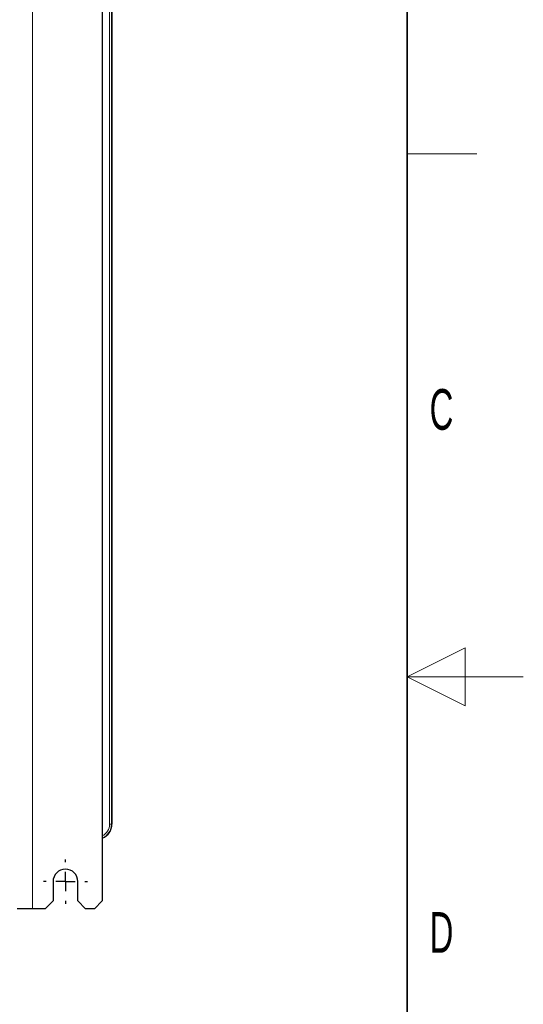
# Model space of a CAD drawing. Header units: millimetres. Extents: x 5 to 418, y 2 to 292.
# Tile 51 of 53: x 375 to 418, y 119 to 204. Entities that reach past the tile are written whole.
import ezdxf

# ---------------------------------------------------------------- set-up
doc = ezdxf.new("R2010")
doc.units = ezdxf.units.MM
doc.layers.add('SLD-0', color=7, linetype='Continuous')
doc.styles.add('SLDTEXTSTYLE0', font='TXT', dxfattribs={"width": 0.605})

# ---------------------------------------------------------------- blocks, each defined once
blk = doc.blocks.new('SW_CENTERMARKSYMBOL_5')
at = {"layer": 'SLD-0', "color": 0}
for p, q in [((0, 1.667), (0, 1.9)), ((-1.667, 0), (-1.9, 0)), ((0, 0), (-0.833, 0)), ((0, 0), (0, 0.833)), ((0, 0), (0, -0.833)), ((0, 0), (0.833, 0)), ((1.667, 0), (1.9, 0)), ((0, -1.667), (0, -1.9))]:
    blk.add_line(p, q, dxfattribs=at)

msp = doc.modelspace()

# ---------------------------------------------------------------- linework, layer by layer
at = {"color": 7, "linetype": 'Continuous', "lineweight": 18}
for p, q in [((375.7698, 252.2897), (375.7698, 127.2897)), ((382.3957, 134.5564), (382.3957, 245.223)), ((382.5623, 245.223), (382.5623, 134.5564)), ((382.6031, 134.5564), (382.6031, 245.223)), ((382.3957, 134.5564), (382.5623, 134.5564)), ((382.5623, 134.5564), (382.6031, 134.5564)), ((382.6031, 134.5564), (382.6031, 134.5564))]:
    msp.add_line(p, q, dxfattribs=at)
at = {"color": 7, "linetype": 'Continuous', "lineweight": 25}
for p, q in [((381.7698, 251.6231), (381.7698, 127.9564)), ((382.6031, 245.223), (382.6031, 134.5564)), ((377.5364, 129.623), (377.5364, 127.9564)), ((379.6698, 127.9564), (379.6698, 129.623)), ((376.8698, 127.2897), (377.5364, 127.9564)), ((379.6698, 127.9564), (380.3364, 127.2897)), ((381.1031, 127.2897), (381.7698, 127.9564)), ((375.7698, 127.2897), (374.4364, 127.2897)), ((376.8698, 127.2897), (375.7698, 127.2897)), ((381.1031, 127.2897), (380.3364, 127.2897))]:
    msp.add_line(p, q, dxfattribs=at)
at = {"color": 7, "linetype": 'Continuous', "lineweight": 18}
for radius, start in [(1.1259, 296.364756), (1.2926, 292.757459), (1.3333, 292.025195)]:
    msp.add_arc((381.2698, 134.5564), radius, start, 0, dxfattribs=at)
at = {"color": 7, "linetype": 'Continuous', "lineweight": 25}
msp.add_arc((378.6031, 129.6231), 1.0667, 0, 180, dxfattribs=at)
at = {"layer": 'SLD-0', "lineweight": 35}
msp.add_line((408, 12), (408, 282.5), dxfattribs=at)
at = {"layer": 'SLD-0', "lineweight": 18}
for p, q in [((408, 192.25), (414, 192.25)), ((413, 149.75), (408, 147.25)), ((413, 144.75), (413, 149.75)), ((418, 147.25), (408, 147.25)), ((408, 147.25), (413, 144.75))]:
    msp.add_line(p, q, dxfattribs=at)

# ---------------------------------------------------------------- block references
at = {"layer": 'SLD-0', "color": 7}
msp.add_blockref('SW_CENTERMARKSYMBOL_5', (378.6031, 129.6231), dxfattribs=at)

# ---------------------------------------------------------------- texts
at = {"layer": 'SLD-0', "char_height": 3.5, "attachment_point": 2, "style": 'SLDTEXTSTYLE0'}
for s, insert in [('C', (410.9597, 172.0011)), ('D', (410.9597, 127.0011))]:
    msp.add_mtext(s, dxfattribs=dict(at, insert=insert))

doc.saveas('drawing.dxf')
